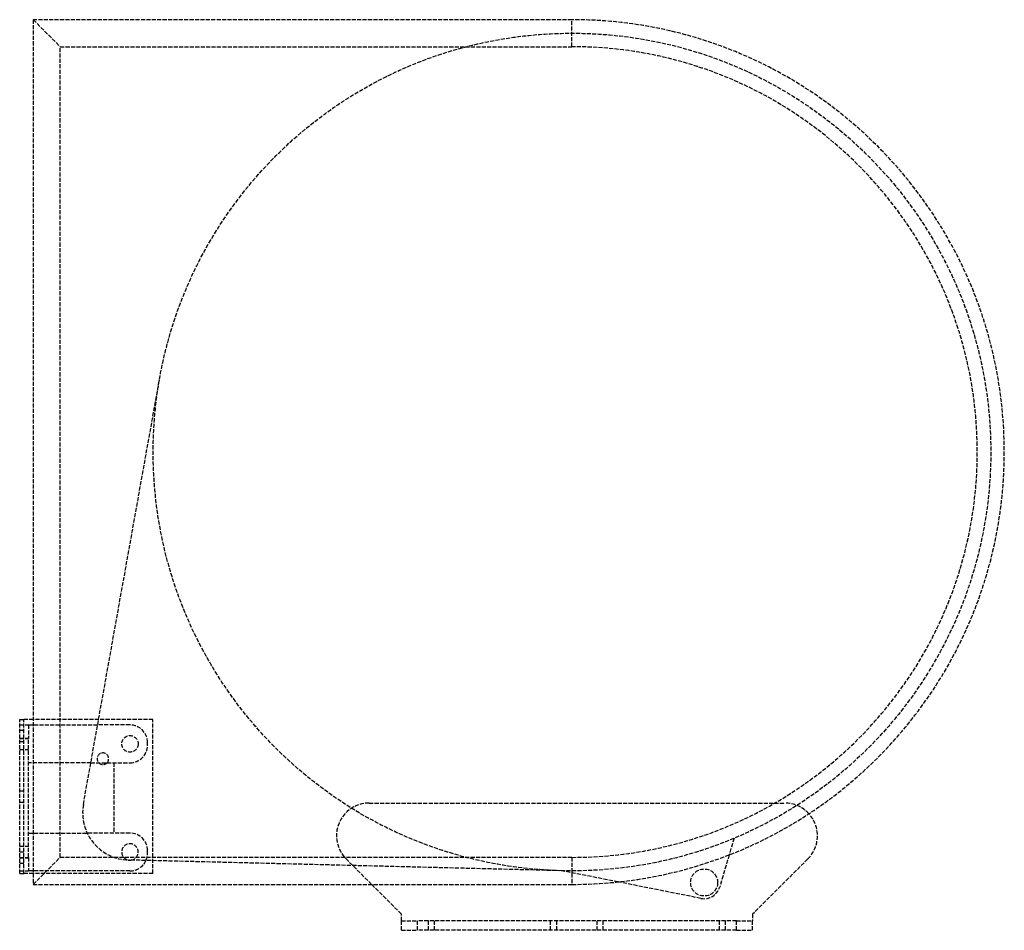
# Model space of a CAD drawing. Header units: millimetres. Extents: x 0 to 364, y 0 to 337.
import ezdxf

# ---------------------------------------------------------------- set-up
doc = ezdxf.new("R2010")
doc.units = ezdxf.units.MM
doc.header["$LTSCALE"] = 10
doc.linetypes.add('ALLCAD_Strich', pattern=[0.2, 0.15, -0.05])
doc.layers.add('BESCH_KONT_sich_schn_grun_2d', color=10, linetype='Continuous')

msp = doc.modelspace()

# ---------------------------------------------------------------- linework, layer by layer
at = {"layer": 'BESCH_KONT_sich_schn_grun_2d', "linetype": 'ALLCAD_Strich'}
for p, q in [((204.4, 337), (5, 337)), ((5, 337), (5, 17)), ((5, 337), (15, 327)), ((204.4, 327), (204.4, 337)), ((15, 27), (15, 327)), ((15, 327), (204.4, 327)), ((23.57, 46.59), (51.83, 204.33)), ((0, 21), (0, 78)), ((0, 78), (1.5, 78)), ((5, 78), (1.5, 78)), ((1.5, 21), (1.5, 78)), ((49.3, 78), (5, 78)), ((49.3, 21), (49.3, 78)), ((0, 76), (3.3, 76)), ((0, 74.1), (1.5, 74.1)), ((3.3, 76), (3.3, 71)), ((3.3, 76), (28.84, 76)), ((40.8, 76), (28.84, 76)), ((0, 71.12), (3.3, 71.12)), ((0, 71), (3.3, 71)), ((0, 69.9), (1.5, 69.9)), ((3.3, 27), (3.3, 71)), ((47.3, 68.5), (47.3, 69.5)), ((0, 66.87), (3.3, 66.87)), ((26.34, 62), (3.3, 62)), ((26.34, 62), (40.8, 62)), ((34.8, 62), (34.8, 36)), ((0, 51.6), (1.5, 51.6)), ((0, 47.4), (1.5, 47.4)), ((129.36, 47.1), (283.14, 47.1)), ((3.3, 36), (24.99, 36)), ((40.8, 36), (24.99, 36)), ((264.37, 34.07), (262.57, 27.95)), ((0, 31.12), (3.3, 31.12)), ((47.3, 28.5), (47.3, 29.5)), ((0, 29.1), (1.5, 29.1)), ((0, 27), (3.3, 27)), ((0, 26.87), (3.3, 26.87)), ((3.3, 27), (3.3, 22)), ((5, 17), (15, 27)), ((204.4, 27), (15, 27)), ((200.57, 22.05), (40.37, 26.01)), ((130.25, 17), (120.81, 26.44)), ((204.4, 27), (204.4, 17)), ((262.57, 27.95), (259.06, 16.01)), ((291.69, 26.44), (271.25, 6)), ((0, 24.9), (1.5, 24.9)), ((0, 22), (3.3, 22)), ((40.8, 22), (3.3, 22)), ((7.49, 22), (7.49, 21.99)), ((7.49, 22), (7.49, 21.99)), ((7.49, 22), (7.49, 21.99)), ((7.49, 22), (7.49, 21.99)), ((7.49, 22), (7.49, 21.99)), ((7.49, 22), (7.49, 21.99)), ((7.49, 22), (7.49, 21.99)), ((7.49, 21.99), (7.49, 21.99)), ((7.49, 21.99), (7.49, 21.99)), ((7.49, 21.99), (7.5, 21.99)), ((7.5, 22), (7.5, 21.99)), ((7.5, 22), (7.5, 21.99)), ((7.5, 21.99), (7.5, 22)), ((7.5, 22), (7.5, 21.99)), ((7.5, 22), (7.5, 21.99)), ((7.5, 22), (7.5, 21.99)), ((7.5, 22), (7.5, 21.99)), ((7.5, 22), (7.5, 21.99)), ((7.5, 22), (7.5, 21.99)), ((7.51, 21.99), (7.5, 21.99)), ((7.5, 21.99), (7.5, 21.99)), ((7.5, 21.99), (7.5, 21.99)), ((7.51, 22), (7.51, 21.99)), ((7.51, 22), (7.51, 21.99)), ((7.51, 22), (7.51, 21.99)), ((7.51, 22), (7.51, 21.99)), ((7.51, 22), (7.51, 21.99)), ((7.51, 22), (7.51, 21.99)), ((7.51, 22), (7.51, 21.99)), ((7.51, 21.99), (7.51, 21.99)), ((7.51, 21.99), (7.51, 21.99)), ((221.43, 17.91), (200.57, 22.05)), ((0, 21), (1.5, 21)), ((5, 21), (1.5, 21)), ((49.3, 21), (5, 21)), ((5, 17), (204.4, 17)), ((141.25, 6), (130.25, 17)), ((252.13, 11.81), (221.43, 17.91)), ((141.25, 3.5), (141.25, 6)), ((271.25, 6), (271.25, 3.5)), ((141.25, 3.5), (147.25, 3.5)), ((141.25, 0), (141.25, 3.5)), ((265.25, 3.5), (147.25, 3.5)), ((147.25, 0), (147.25, 3.5)), ((151.25, 0), (151.25, 3.5)), ((153.5, 0), (153.5, 3.5)), ((196.5, 0), (196.5, 3.5)), ((198.75, 0), (198.75, 3.5)), ((213.75, 0), (213.75, 3.5)), ((216, 0), (216, 3.5)), ((259, 0), (259, 3.5)), ((261.25, 0), (261.25, 3.5)), ((265.25, 3.5), (271.25, 3.5)), ((265.25, 0), (265.25, 3.5)), ((271.25, 0), (271.25, 3.5)), ((141.25, 0), (147.25, 0)), ((265.25, 0), (147.25, 0)), ((265.25, 0), (271.25, 0))]:
    msp.add_line(p, q, dxfattribs=at)
for centre, radius in [((204.4, 177), 155), ((40.8, 69), 3.05), ((253.3, 17.7), 5)]:
    msp.add_circle(centre, radius, dxfattribs=at)
for centre, radius, start, end in [((204.4, 177), 160, 270, 90), ((204.4, 177), 150, 270, 90), ((40.8, 69.5), 6.5, 0, 90), ((30.8, 63.5), 2.13, 315.0991, 224.9009), ((40.8, 68.5), 6.5, 270, 0), ((30.8, 63.5), 2.13, 224.9009, 315.0991), ((40.8, 43.5), 17.5, 169.8452, 268.5847), ((129.36, 35), 12.1, 90, 225), ((283.14, 35), 12.1, 42.4001, 90), ((283.14, 35), 12.1, 315, 42.4001), ((40.8, 29.5), 6.5, 0, 90), ((40.8, 29), 3.05, 278.5022, 258.5755), ((40.8, 29), 3.05, 258.5755, 278.5022), ((40.8, 28.5), 6.5, 270, 335.9211), ((40.8, 28.5), 6.5, 335.9211, 0), ((253.3, 17.7), 6, 258.7751, 343.6)]:
    msp.add_arc(centre, radius, start, end, dxfattribs=at)

doc.saveas('drawing.dxf')
